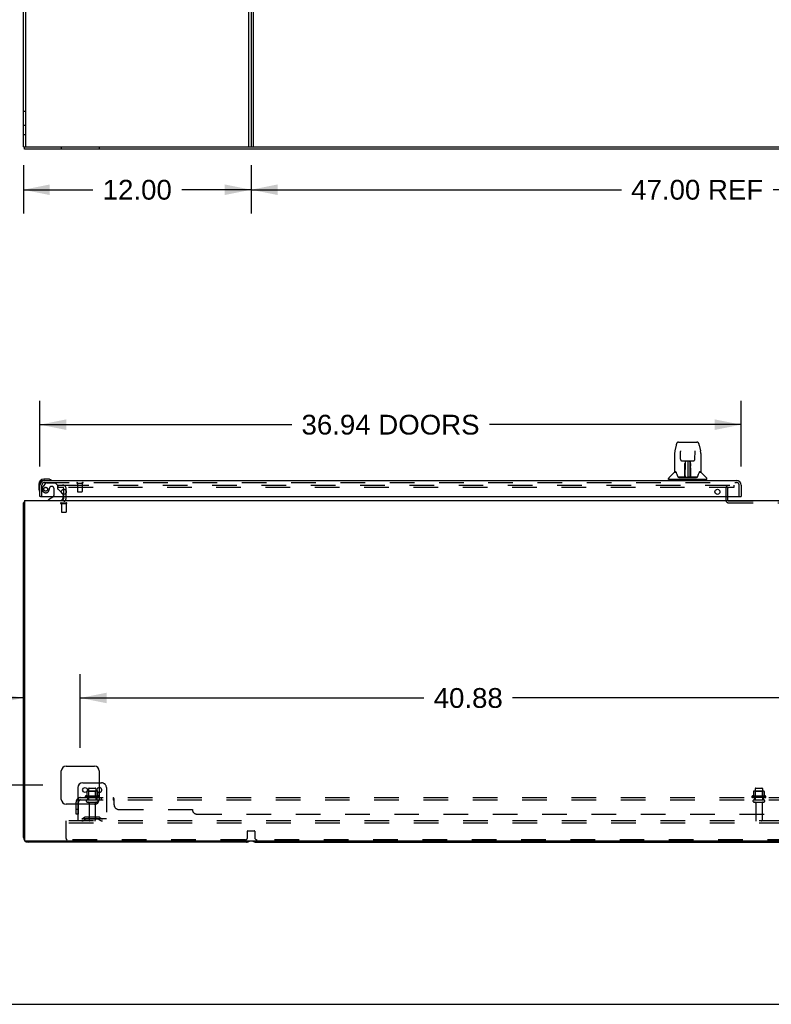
# Model space of a CAD drawing. Header units: inches. Extents: x 0 to 236, y 0 to 153.
# Tile 8 of 37: x 79 to 118, y 0 to 52. Entities that reach past the tile are written whole.
import ezdxf

# ---------------------------------------------------------------- set-up
doc = ezdxf.new("R2010")
doc.units = ezdxf.units.IN
doc.header["$LTSCALE"] = 12.986111
doc.header["$MEASUREMENT"] = 0
doc.linetypes.add('HIDDEN', pattern=[0.2, 0.1, -0.1])
doc.layers.get('0').update_dxf_attribs({"linetype": 'CONTINUOUS'})
for name, color, linetype in [('DEFAULT_2', 8, 'HIDDEN'), ('DIMENSIONS', 7, 'CONTINUOUS'), ('DOOR_3_ASSEMBLY', 7, 'CONTINUOUS'), ('SUBPANELS', 7, 'CONTINUOUS')]:
    doc.layers.add(name, color=color, linetype=linetype)
doc.styles.get("Standard").update_dxf_attribs({"font": 'arial.ttf'})
doc.dimstyles.new('DIMSTYLE_1', dxfattribs={"dimtxt": 1.041667, "dimasz": 1.388889, "dimexe": 0.09, "dimexo": 0.07, "dimgap": 0.0375, "dimtad": 0, "dimtih": 1, "dimtoh": 1, "dimzin": 4, "dimdsep": 46, "dimtxsty": 'Standard', "dimblk": '_FILLED', "dimblk1": '_FILLED', "dimblk2": '_FILLED', "dimcen": 0.09, "dimadec": 3, "dimazin": 1, "dimtfac": 1, "dimtdec": 3, "dimtofl": 0, "dimtmove": 0, "dimatfit": 3, "dimldrblk": '_FILLED', "dimfxl": 0, "dimtolj": 1, "dimtzin": 4, "dimarcsym": 0})

# ---------------------------------------------------------------- blocks, each defined once
blk = doc.blocks.new('_FILLED')
at = {"color": 0, "linetype": 'ByBlock'}
blk.add_solid([(0, 0), (-1, 0.2), (-1, -0.2)], dxfattribs=at)
blk = doc.blocks.new('*D4')
at = {"layer": 'DIMENSIONS', "color": 2, "linetype": 'Continuous'}
for p, q in [((91.091, 44.2), (91.091, 41.654)), ((138.091, 44.2), (138.091, 41.654)), ((91.091, 42.904), (110.596, 42.904)), ((138.091, 42.904), (118.585, 42.904))]:
    blk.add_line(p, q, dxfattribs=at)
at = {"layer": 'DIMENSIONS', "color": 2, "linetype": 'Continuous', "xscale": 1.3888888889, "yscale": 1.3888888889, "zscale": 1.3888888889, "rotation": 180}
blk.add_blockref('_FILLED', (91.091, 42.904), dxfattribs=at)
at = {"layer": 'DIMENSIONS', "color": 2, "linetype": 'Continuous', "xscale": 1.3888888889, "yscale": 1.3888888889, "zscale": 1.3888888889}
blk.add_blockref('_FILLED', (138.091, 42.904), dxfattribs=at)
at = {"layer": 'DIMENSIONS', "color": 2, "linetype": 'Continuous', "insert": (114.591, 43.425), "char_height": 1.0417, "width": 6.94703, "attachment_point": 2, "line_spacing_factor": 0.9}
blk.add_mtext('47.00 REF', dxfattribs=at)
blk = doc.blocks.new('*D7')
at = {"layer": 'DIMENSIONS', "color": 2, "linetype": 'Continuous'}
for p, q in [((81.909, 53.922), (74.459, 53.922)), ((75.709, 53.922), (75.709, 51.364)), ((75.709, 45.172), (75.709, 47.718)), ((78.181, 45.172), (74.459, 45.172))]:
    blk.add_line(p, q, dxfattribs=at)
at = {"layer": 'DIMENSIONS', "color": 2, "linetype": 'Continuous', "xscale": 1.3888888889, "yscale": 1.3888888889, "zscale": 1.3888888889}
for p, rotation in [((75.709, 53.922), 90), ((75.709, 45.172), 270)]:
    blk.add_blockref('_FILLED', p, dxfattribs=dict(at, rotation=rotation))
at = {"layer": 'DIMENSIONS', "color": 2, "linetype": 'Continuous', "insert": (75.709, 50.843), "char_height": 1.0417, "width": 2.8307, "attachment_point": 2, "line_spacing_factor": 0.9}
blk.add_mtext('8.75\\PI.D.', dxfattribs=at)
blk = doc.blocks.new('*D10')
at = {"layer": 'DIMENSIONS', "color": 2, "linetype": 'Continuous'}
for p, q in [((79.966, 28.323), (79.966, 31.781)), ((116.903, 28.323), (116.903, 31.781)), ((79.966, 30.531), (93.228, 30.531)), ((116.903, 30.531), (103.641, 30.531))]:
    blk.add_line(p, q, dxfattribs=at)
at = {"layer": 'DIMENSIONS', "color": 2, "linetype": 'Continuous', "xscale": 1.3888888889, "yscale": 1.3888888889, "zscale": 1.3888888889, "rotation": 180}
blk.add_blockref('_FILLED', (79.966, 30.531), dxfattribs=at)
at = {"layer": 'DIMENSIONS', "color": 2, "linetype": 'Continuous', "xscale": 1.3888888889, "yscale": 1.3888888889, "zscale": 1.3888888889}
blk.add_blockref('_FILLED', (116.903, 30.531), dxfattribs=at)
at = {"layer": 'DIMENSIONS', "color": 2, "linetype": 'Continuous', "insert": (98.435, 31.052), "char_height": 1.04167, "width": 9.37113, "attachment_point": 2, "line_spacing_factor": 0.9}
blk.add_mtext('36.94 DOORS', dxfattribs=at)
blk = doc.blocks.new('*D19')
at = {"layer": 'DIMENSIONS', "color": 2, "linetype": 'Continuous'}
for p, q in [((82.091, 13.512), (82.091, 17.385)), ((122.966, 13.512), (122.966, 17.385)), ((82.091, 16.135), (100.187, 16.135)), ((122.966, 16.135), (104.869, 16.135))]:
    blk.add_line(p, q, dxfattribs=at)
at = {"layer": 'DIMENSIONS', "color": 2, "linetype": 'Continuous', "xscale": 1.3888888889, "yscale": 1.3888888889, "zscale": 1.3888888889, "rotation": 180}
blk.add_blockref('_FILLED', (82.091, 16.135), dxfattribs=at)
at = {"layer": 'DIMENSIONS', "color": 2, "linetype": 'Continuous', "xscale": 1.3888888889, "yscale": 1.3888888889, "zscale": 1.3888888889}
blk.add_blockref('_FILLED', (122.966, 16.135), dxfattribs=at)
at = {"layer": 'DIMENSIONS', "color": 2, "linetype": 'Continuous', "insert": (102.528, 16.656), "char_height": 1.0417, "width": 3.64002, "attachment_point": 2, "line_spacing_factor": 0.9}
blk.add_mtext('40.88', dxfattribs=at)
blk = doc.blocks.new('*D22')
at = {"layer": 'DIMENSIONS', "color": 2, "linetype": 'Continuous'}
for p, q in [((77.126, 11.539), (77.126, 14.317)), ((80.119, 11.539), (75.876, 11.539)), ((78.369, 8.539), (75.876, 8.539)), ((77.126, 8.539), (77.126, 5.336)), ((77.126, 5.336), (75.91, 5.336))]:
    blk.add_line(p, q, dxfattribs=at)
at = {"layer": 'DIMENSIONS', "color": 2, "linetype": 'Continuous', "xscale": 1.3888888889, "yscale": 1.3888888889, "zscale": 1.3888888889}
for p, rotation in [((77.126, 11.539), 270), ((77.126, 8.539), 90)]:
    blk.add_blockref('_FILLED', p, dxfattribs=dict(at, rotation=rotation))
at = {"layer": 'DIMENSIONS', "color": 2, "linetype": 'Continuous', "insert": (75.39, 5.857), "char_height": 1.0417, "width": 2.8307, "attachment_point": 3, "line_spacing_factor": 0.9}
blk.add_mtext('3.00\\PTYP', dxfattribs=at)
blk = doc.blocks.new('*D23')
at = {"layer": 'DIMENSIONS', "color": 2, "linetype": 'Continuous'}
for p, q in [((82.091, 13.512), (82.091, 17.385)), ((79.091, 16.135), (75.016, 16.135)), ((82.091, 16.135), (84.869, 16.135))]:
    blk.add_line(p, q, dxfattribs=at)
at = {"layer": 'DIMENSIONS', "color": 2, "linetype": 'Continuous', "xscale": 1.3888888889, "yscale": 1.3888888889, "zscale": 1.3888888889}
blk.add_blockref('_FILLED', (79.091, 16.135), dxfattribs=at)
at = {"layer": 'DIMENSIONS', "color": 2, "linetype": 'Continuous', "xscale": 1.3888888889, "yscale": 1.3888888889, "zscale": 1.3888888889, "rotation": 180}
blk.add_blockref('_FILLED', (82.091, 16.135), dxfattribs=at)
at = {"layer": 'DIMENSIONS', "color": 2, "linetype": 'Continuous', "insert": (74.495, 16.656), "char_height": 1.0417, "width": 2.8307, "attachment_point": 3, "line_spacing_factor": 0.9}
blk.add_mtext('3.00\\PTYP', dxfattribs=at)
blk = doc.blocks.new('*D27')
at = {"layer": 'DIMENSIONS', "color": 2, "linetype": 'Continuous'}
for p, q in [((79.091, 44.2), (79.091, 41.654)), ((91.091, 44.2), (91.091, 41.654)), ((79.091, 42.904), (82.75, 42.904)), ((91.091, 42.904), (87.432, 42.904))]:
    blk.add_line(p, q, dxfattribs=at)
at = {"layer": 'DIMENSIONS', "color": 2, "linetype": 'Continuous', "xscale": 1.3888888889, "yscale": 1.3888888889, "zscale": 1.3888888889, "rotation": 180}
blk.add_blockref('_FILLED', (79.091, 42.904), dxfattribs=at)
at = {"layer": 'DIMENSIONS', "color": 2, "linetype": 'Continuous', "xscale": 1.3888888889, "yscale": 1.3888888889, "zscale": 1.3888888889}
blk.add_blockref('_FILLED', (91.091, 42.904), dxfattribs=at)
at = {"layer": 'DIMENSIONS', "color": 2, "linetype": 'Continuous', "insert": (85.091, 43.425), "char_height": 1.0417, "width": 3.64002, "attachment_point": 2, "line_spacing_factor": 0.9}
blk.add_mtext('12.00', dxfattribs=at)

msp = doc.modelspace()

# ---------------------------------------------------------------- linework, layer by layer
at = {"color": 7, "linetype": 'Continuous'}
for p, q in [((79.091, 45.172), (79.091, 128.922)), ((79.216, 45.172), (79.216, 128.922)), ((90.966, 45.172), (90.966, 52.797)), ((91.091, 52.797), (91.091, 45.172)), ((79.091, 47.047), (79.216, 47.047)), ((79.091, 45.172), (197.091, 45.172)), ((79.153, 45.047), (79.153, 45.172)), ((197.028, 45.047), (79.153, 45.047)), ((81.216, 26.86), (81.216, 27.126)), ((79.153, 26.539), (79.153, 8.664)), ((79.153, 26.539), (197.028, 26.539)), ((81.216, 26.664), (81.216, 26.743)), ((79.091, 8.789), (79.091, 26.414)), ((79.091, 26.414), (79.153, 26.414)), ((81.341, 12.539), (82.841, 12.539)), ((81.091, 10.789), (81.091, 12.289)), ((83.091, 12.289), (83.091, 10.789)), ((81.966, 11.414), (81.966, 10.539)), ((82.216, 11.664), (83.091, 11.664)), ((82.438, 11.215), (82.438, 11.207)), ((82.993, 11.215), (82.993, 11.207)), ((82.841, 10.539), (81.341, 10.539)), ((79.216, 8.602), (196.903, 8.602)), ((90.841, 8.539), (79.341, 8.539)), ((91.341, 8.539), (137.841, 8.539)), ((0, 0), (236.111, 0))]:
    msp.add_line(p, q, dxfattribs=at)
at = {"color": 3, "linetype": 'Continuous'}
msp.add_line((91.216, 45.172), (91.216, 52.797), dxfattribs=at)
at = {"color": 7, "linetype": 'Continuous'}
for points in [[(79.151, 26.453), (79.149, 26.45), (79.147, 26.448), (79.144, 26.446), (79.141, 26.444), (79.137, 26.443), (79.134, 26.441), (79.13, 26.439), (79.126, 26.438), (79.122, 26.436), (79.115, 26.434)], [(79.115, 26.434), (79.111, 26.432), (79.108, 26.431), (79.105, 26.43), (79.102, 26.429), (79.1, 26.427), (79.098, 26.426), (79.096, 26.424), (79.094, 26.423), (79.093, 26.421), (79.092, 26.42), (79.091, 26.418), (79.091, 26.416), (79.091, 26.414)]]:
    msp.add_lwpolyline(points, dxfattribs=at)
msp.add_circle((82.341, 11.289), 0.128, dxfattribs=at)
for centre, radius, start, end in [((81.091, 26.664), 0.125, 270, 360), ((81.341, 12.289), 0.25, 90, 180), ((82.841, 12.289), 0.25, 0, 90), ((82.216, 11.414), 0.25, 90, 180), ((83.091, 11.289), 0.128, 90, 270), ((82.448, 11.215), 0.01, 95.1938, 180), ((82.46, 11.084), 0.141, 93.6175, 95.2081), ((82.971, 11.084), 0.141, 84.7919, 86.3825), ((82.983, 11.215), 0.01, 0, 84.8062), ((81.341, 10.789), 0.25, 180, 270), ((82.841, 10.789), 0.25, 270, 360), ((79.341, 8.789), 0.25, 180, 270), ((79.216, 8.664), 0.0625, 180, 270), ((90.841, 8.789), 0.25, 270, 311.404), ((91.341, 8.789), 0.25, 228.596, 270)]:
    msp.add_arc(centre, radius, start, end, dxfattribs=at)
at = {"layer": 'DEFAULT_2', "color": 8, "linetype": 'HIDDEN'}
for p, q in [((79.216, 46.297), (79.091, 46.297)), ((79.216, 45.797), (79.091, 45.797)), ((81.091, 45.172), (81.091, 45.047)), ((83.091, 45.172), (83.091, 45.047)), ((80.903, 27.352), (80.903, 27.227)), ((80.903, 27.352), (81.22, 27.352)), ((81.22, 27.227), (80.903, 27.227)), ((81.216, 27.126), (81.216, 27.164)), ((81.247, 27.352), (116.528, 27.352)), ((116.528, 27.227), (81.247, 27.227)), ((81.341, 26.664), (81.341, 27.164)), ((116.091, 27.177), (116.091, 26.568)), ((116.195, 27.177), (116.195, 26.568)), ((116.528, 27.352), (116.528, 27.227)), ((81.216, 26.743), (81.216, 26.86)), ((116.245, 26.518), (119.437, 26.518)), ((81.074, 26.414), (81.358, 26.414)), ((81.074, 26.371), (81.358, 26.371)), ((81.092, 26.371), (81.092, 25.924)), ((81.34, 26.371), (81.34, 25.924)), ((116.245, 26.414), (119.437, 26.414)), ((81.102, 25.914), (81.33, 25.914)), ((83.091, 11.664), (83.216, 11.664)), ((83.466, 11.414), (83.466, 9.664)), ((83.072, 10.959), (82.36, 10.959)), ((82.438, 11.207), (82.438, 10.987)), ((82.971, 11.225), (82.46, 11.225)), ((82.532, 11.205), (82.512, 11.225)), ((82.532, 10.909), (82.512, 10.889)), ((82.528, 11.359), (82.528, 10.764)), ((82.532, 10.909), (82.532, 11.205)), ((82.899, 11.205), (82.532, 11.205)), ((82.899, 10.909), (82.532, 10.909)), ((82.558, 11.389), (82.873, 11.389)), ((82.899, 11.205), (82.919, 11.225)), ((82.899, 10.909), (82.899, 11.205)), ((82.899, 10.909), (82.919, 10.889)), ((82.903, 11.359), (82.903, 10.764)), ((82.993, 11.207), (82.993, 10.987)), ((118.197, 10.959), (117.485, 10.959)), ((117.563, 11.215), (117.563, 10.987)), ((118.096, 11.225), (117.585, 11.225)), ((117.657, 11.205), (117.637, 11.225)), ((117.657, 10.909), (117.637, 10.889)), ((117.653, 11.359), (117.653, 10.764)), ((117.657, 10.909), (117.657, 11.205)), ((118.024, 11.205), (117.657, 11.205)), ((118.024, 10.909), (117.657, 10.909)), ((117.683, 11.389), (117.998, 11.389)), ((118.024, 11.205), (118.044, 11.225)), ((118.024, 10.909), (118.024, 11.205)), ((118.024, 10.909), (118.044, 10.889)), ((118.028, 11.359), (118.028, 10.764)), ((118.118, 11.215), (118.118, 10.987)), ((81.966, 10.539), (81.966, 9.664)), ((83.05, 10.889), (82.382, 10.889)), ((82.458, 10.764), (82.973, 10.764)), ((82.458, 10.654), (82.973, 10.654)), ((82.551, 10.592), (82.551, 9.694)), ((82.881, 10.592), (82.881, 9.694)), ((118.175, 10.889), (117.507, 10.889)), ((117.583, 10.764), (118.098, 10.764)), ((117.583, 10.654), (118.098, 10.654)), ((117.676, 10.592), (117.676, 9.694)), ((118.006, 10.592), (118.006, 9.694)), ((83.056, 9.858), (82.375, 9.858)), ((82.541, 9.858), (82.541, 9.754)), ((82.891, 9.858), (82.891, 9.754)), ((81.341, 9.539), (81.341, 9.664)), ((194.466, 9.664), (81.341, 9.664)), ((81.341, 8.727), (81.341, 9.539)), ((194.466, 9.539), (81.341, 9.539)), ((83.466, 9.768), (81.966, 9.768)), ((82.309, 9.837), (82.241, 9.788)), ((82.369, 9.752), (82.301, 9.704)), ((83.056, 9.754), (82.375, 9.754)), ((83.062, 9.752), (83.13, 9.704)), ((83.123, 9.837), (83.191, 9.788)), ((90.903, 8.789), (90.903, 9.12)), ((90.923, 9.14), (91.258, 9.14)), ((91.278, 9.12), (91.278, 8.789)), ((90.778, 8.664), (81.403, 8.664)), ((137.778, 8.664), (91.403, 8.664))]:
    msp.add_line(p, q, dxfattribs=at)
for centre, radius, start, end in [((81.153, 27.164), 0.188, 0, 90), ((81.153, 27.164), 0.0625, 0, 90), ((116.245, 27.177), 0.154, 90, 180), ((116.245, 27.177), 0.05, 90, 180), ((81.091, 26.664), 0.25, 310.7609, 360), ((116.245, 26.568), 0.154, 180, 270), ((116.245, 26.568), 0.05, 180, 270), ((81.074, 26.393), 0.0215, 90, 270), ((81.358, 26.393), 0.0215, 270, 90), ((81.102, 25.924), 0.01, 180, 270), ((81.33, 25.924), 0.01, 270, 360), ((83.091, 11.289), 0.128, 270, 90), ((83.216, 11.414), 0.25, 0, 90), ((82.382, 10.928), 0.0384, 124.4497, 270), ((82.716, 10.359), 0.698, 113.9679, 120.6631), ((82.428, 11.006), 0.01, 293.9679, 360), ((82.46, 11.084), 0.141, 90, 93.6175), ((82.558, 11.359), 0.03, 90, 180), ((82.873, 11.359), 0.03, 0, 90), ((82.971, 11.084), 0.141, 86.3825, 90), ((83.003, 11.006), 0.01, 180, 246.0321), ((82.716, 10.359), 0.698, 59.3369, 66.0321), ((83.05, 10.928), 0.0384, 270, 55.5503), ((117.507, 10.928), 0.0384, 124.4497, 270), ((117.841, 10.359), 0.698, 113.9679, 120.6631), ((117.553, 11.006), 0.01, 293.9679, 360), ((117.573, 11.215), 0.01, 95.1938, 180), ((117.585, 11.084), 0.141, 90, 95.2081), ((117.683, 11.359), 0.03, 90, 180), ((117.998, 11.359), 0.03, 0, 90), ((118.096, 11.084), 0.141, 84.7919, 90), ((118.108, 11.215), 0.01, 0, 84.8062), ((118.128, 11.006), 0.01, 180, 246.0321), ((117.841, 10.359), 0.698, 59.3369, 66.0321), ((118.175, 10.928), 0.0384, 270, 55.5503), ((82.458, 10.709), 0.055, 90, 270), ((82.488, 10.592), 0.0625, 0, 90), ((82.943, 10.592), 0.0625, 90, 180), ((82.973, 10.709), 0.055, 270, 90), ((117.583, 10.709), 0.055, 90, 270), ((117.613, 10.592), 0.0625, 0, 90), ((118.068, 10.592), 0.0625, 90, 180), ((118.098, 10.709), 0.055, 270, 90), ((82.375, 9.744), 0.114, 90, 125.7539), ((83.056, 9.744), 0.114, 54.2461, 90), ((82.18, 9.872), 0.104, 270, 305.7539), ((82.18, 9.872), 0.208, 270, 305.7539), ((82.375, 9.744), 0.01, 90, 125.7539), ((82.581, 9.694), 0.03, 180, 270), ((82.851, 9.694), 0.03, 270, 360), ((83.056, 9.744), 0.01, 54.2461, 90), ((83.252, 9.872), 0.208, 234.2461, 270), ((83.252, 9.872), 0.104, 234.2461, 270), ((117.706, 9.694), 0.03, 180, 270), ((117.976, 9.694), 0.03, 270, 360), ((90.923, 9.12), 0.02, 90, 180), ((91.258, 9.12), 0.02, 0, 90), ((81.403, 8.727), 0.0625, 180, 270), ((90.778, 8.789), 0.125, 270, 360), ((91.403, 8.789), 0.125, 180, 270)]:
    msp.add_arc(centre, radius, start, end, dxfattribs=at)
at = {"layer": 'DOOR_3_ASSEMBLY', "color": 7, "linetype": 'Continuous'}
for p, q in [((113.606, 29.613), (114.576, 29.613)), ((113.482, 29.459), (113.417, 29.153)), ((113.703, 29.148), (113.703, 29.145)), ((113.703, 29.145), (113.703, 29.14)), ((113.703, 29.14), (113.703, 29.134)), ((113.703, 29.134), (113.704, 29.124)), ((113.711, 28.707), (113.704, 29.124)), ((114.471, 28.707), (114.478, 29.129)), ((114.478, 29.138), (114.478, 29.143)), ((114.478, 29.129), (114.478, 29.138)), ((114.7, 29.459), (114.765, 29.153)), ((113.402, 29.01), (113.402, 28.046)), ((113.402, 29.01), (113.402, 29.01)), ((113.791, 28.629), (113.851, 28.629)), ((113.892, 28.63), (114.29, 28.63)), ((113.951, 28.63), (113.948, 28.275)), ((113.953, 27.77), (113.968, 28.63)), ((113.977, 28.625), (113.976, 28.576)), ((113.977, 28.63), (113.977, 28.625)), ((114.091, 28.63), (114.091, 27.759)), ((114.205, 28.576), (114.205, 28.63)), ((114.228, 27.77), (114.213, 28.63)), ((114.233, 28.275), (114.23, 28.63)), ((114.33, 28.629), (114.391, 28.629)), ((114.78, 29.01), (114.78, 28.046)), ((113.393, 28.022), (113.098, 27.727)), ((113.47, 28.038), (113.41, 28.038)), ((113.414, 28.03), (113.476, 28.03)), ((113.473, 28.036), (113.474, 28.034)), ((113.474, 28.034), (113.474, 28.034)), ((113.937, 27.782), (113.939, 28.104)), ((113.946, 28.078), (113.939, 28.078)), ((113.94, 28.389), (113.941, 28.426)), ((113.94, 28.35), (113.94, 28.389)), ((113.941, 28.46), (113.941, 28.49)), ((113.941, 28.426), (113.941, 28.46)), ((113.944, 27.782), (113.946, 28.078)), ((113.947, 28.275), (113.948, 28.35)), ((113.949, 28.429), (113.948, 28.39)), ((113.948, 28.39), (113.948, 28.35)), ((113.948, 28.275), (113.948, 28.255)), ((113.948, 28.255), (113.948, 28.247)), ((113.948, 28.247), (113.95, 28.247)), ((113.949, 28.495), (113.949, 28.464)), ((113.949, 28.464), (113.949, 28.429)), ((113.964, 28.404), (113.949, 28.404)), ((113.949, 28.386), (113.964, 28.386)), ((113.95, 28.247), (113.949, 28.17)), ((113.949, 28.17), (113.949, 28.17)), ((113.949, 28.163), (113.949, 28.17)), ((113.949, 28.151), (113.949, 28.163)), ((113.951, 28.163), (113.949, 28.163)), ((113.949, 28.16), (113.957, 28.16)), ((113.949, 27.915), (113.949, 28.15)), ((114.232, 28.404), (114.217, 28.404)), ((114.218, 28.386), (114.233, 28.386)), ((114.224, 28.16), (114.233, 28.16)), ((114.233, 28.163), (114.23, 28.163)), ((114.232, 28.247), (114.233, 28.17)), ((114.233, 28.41), (114.233, 28.447)), ((114.233, 28.371), (114.233, 28.41)), ((114.234, 28.275), (114.233, 28.371)), ((114.234, 28.255), (114.233, 28.275)), ((114.233, 28.17), (114.233, 28.168)), ((114.233, 28.168), (114.233, 28.157)), ((114.233, 28.157), (114.233, 28.154)), ((114.233, 28.154), (114.233, 28.153)), ((114.233, 27.915), (114.233, 28.151)), ((114.234, 28.256), (114.234, 28.266)), ((114.234, 28.228), (114.234, 28.256)), ((114.234, 28.247), (114.234, 28.255)), ((114.241, 28.49), (114.241, 28.46)), ((114.241, 28.46), (114.241, 28.426)), ((114.241, 28.426), (114.241, 28.389)), ((114.241, 28.389), (114.241, 28.35)), ((114.704, 28.027), (114.708, 28.034)), ((114.706, 28.03), (114.768, 28.03)), ((114.708, 28.034), (114.708, 28.034)), ((114.711, 28.038), (114.712, 28.039)), ((114.772, 28.038), (114.711, 28.038)), ((114.788, 28.022), (115.083, 27.727)), ((80.425, 27.657), (80.169, 27.657)), ((80.212, 27.597), (80.169, 27.597)), ((80.463, 27.654), (80.425, 27.657)), ((113.087, 27.645), (113.087, 27.699)), ((115.087, 27.637), (113.095, 27.637)), ((113.146, 27.637), (113.146, 27.597)), ((113.938, 27.763), (113.605, 27.763)), ((113.626, 27.755), (114.555, 27.755)), ((113.939, 27.763), (113.938, 27.763)), ((113.94, 27.759), (113.939, 27.76)), ((113.943, 27.764), (113.943, 27.762)), ((113.946, 27.777), (113.947, 27.784)), ((113.946, 27.776), (113.946, 27.777)), ((113.946, 27.774), (113.946, 27.776)), ((113.946, 27.773), (113.946, 27.774)), ((113.946, 27.772), (113.946, 27.773)), ((113.947, 27.824), (113.949, 27.915)), ((113.947, 27.795), (113.947, 27.823)), ((113.947, 27.795), (113.947, 27.771)), ((113.947, 27.784), (113.947, 27.795)), ((113.952, 27.76), (113.956, 27.756)), ((113.963, 27.838), (113.954, 27.838)), ((113.957, 27.763), (113.955, 27.763)), ((113.963, 27.838), (113.962, 27.761)), ((113.962, 27.761), (114.091, 27.759)), ((114.22, 27.761), (114.091, 27.759)), ((114.22, 27.761), (114.218, 27.838)), ((114.227, 27.838), (114.218, 27.838)), ((114.226, 27.763), (114.225, 27.763)), ((114.233, 27.915), (114.234, 27.824)), ((114.234, 27.823), (114.235, 27.796)), ((114.234, 27.771), (114.235, 27.795)), ((114.234, 27.771), (114.235, 27.769)), ((114.235, 27.796), (114.235, 27.784)), ((114.235, 27.784), (114.235, 27.781)), ((114.235, 27.781), (114.235, 27.778)), ((114.235, 27.778), (114.235, 27.776)), ((114.235, 27.776), (114.235, 27.774)), ((114.235, 27.774), (114.235, 27.774)), ((114.235, 27.774), (114.235, 27.773)), ((114.235, 27.773), (114.235, 27.772)), ((114.238, 27.765), (114.239, 27.764)), ((114.239, 27.762), (114.239, 27.764)), ((114.24, 27.757), (114.241, 27.759)), ((114.577, 27.763), (114.244, 27.763)), ((115.036, 27.637), (115.036, 27.597)), ((115.095, 27.645), (115.095, 27.699)), ((79.906, 27.394), (79.906, 27.138)), ((79.906, 27.138), (79.909, 27.1)), ((81.085, 26.97), (81.165, 26.89)), ((79.986, 26.743), (79.966, 26.743)), ((80.646, 26.716), (80.408, 26.578)), ((80.408, 26.539), (80.408, 26.578)), ((81.195, 26.743), (81.195, 26.696)), ((116.883, 26.743), (116.903, 26.743))]:
    msp.add_line(p, q, dxfattribs=at)
at = {"layer": 'DOOR_3_ASSEMBLY', "color": 3, "linetype": 'Continuous'}
for p, q in [((80.212, 27.597), (116.657, 27.597)), ((79.966, 26.743), (79.966, 27.351)), ((116.903, 27.351), (116.903, 26.743)), ((79.986, 26.743), (116.883, 26.743))]:
    msp.add_line(p, q, dxfattribs=at)
at = {"layer": 'DOOR_3_ASSEMBLY', "color": 8, "linetype": 'HIDDEN'}
for p, q in [((80.212, 27.493), (116.657, 27.493)), ((80.07, 26.743), (80.07, 27.351)), ((80.246, 27.439), (80.144, 27.295)), ((80.31, 27.472), (80.762, 27.472)), ((80.598, 27.28), (80.565, 27.28)), ((80.696, 27.182), (80.696, 26.803)), ((80.888, 27.346), (80.762, 27.472)), ((80.888, 27.346), (80.888, 27.167)), ((80.946, 27.109), (81.085, 26.97)), ((81.928, 27.45), (82.212, 27.45)), ((81.946, 27.45), (81.946, 27.003)), ((81.956, 26.993), (82.184, 26.993)), ((82.194, 27.45), (82.194, 27.003)), ((116.799, 26.743), (116.799, 27.351)), ((81.195, 26.819), (81.195, 26.743))]:
    msp.add_line(p, q, dxfattribs=at)
at = {"layer": 'DOOR_3_ASSEMBLY', "color": 7, "linetype": 'Continuous'}
for points in [[(113.606, 29.613), (113.603, 29.613), (113.589, 29.612), (113.576, 29.608), (113.564, 29.603), (113.553, 29.596), (113.542, 29.588), (113.533, 29.579), (113.525, 29.57), (113.518, 29.559), (113.511, 29.548), (113.506, 29.535), (113.5, 29.522), (113.495, 29.507), (113.49, 29.49), (113.485, 29.472), (113.482, 29.459)], [(114.7, 29.459), (114.697, 29.472), (114.692, 29.49), (114.687, 29.507), (114.681, 29.522), (114.676, 29.536), (114.67, 29.548), (114.663, 29.56), (114.656, 29.57), (114.648, 29.58), (114.639, 29.589), (114.628, 29.597), (114.617, 29.603), (114.604, 29.608), (114.591, 29.612), (114.578, 29.613), (114.576, 29.613)], [(113.417, 29.153), (113.411, 29.123), (113.406, 29.083), (113.403, 29.043), (113.402, 29.01)], [(113.703, 29.152), (113.703, 29.153), (113.703, 29.152), (113.703, 29.152), (113.703, 29.151), (113.703, 29.15), (113.703, 29.148)], [(114.478, 29.143), (114.479, 29.147), (114.479, 29.149), (114.479, 29.15), (114.479, 29.151), (114.479, 29.152), (114.479, 29.152)], [(114.78, 29.01), (114.779, 29.043), (114.776, 29.083), (114.77, 29.123), (114.765, 29.153)], [(113.711, 28.707), (113.711, 28.7), (113.713, 28.689), (113.717, 28.678), (113.722, 28.668), (113.728, 28.659), (113.735, 28.651), (113.744, 28.644), (113.754, 28.638), (113.764, 28.633), (113.775, 28.63), (113.785, 28.629), (113.79, 28.629)], [(113.852, 28.629), (113.861, 28.629), (113.872, 28.629), (113.883, 28.63), (113.892, 28.63)], [(114.29, 28.63), (114.299, 28.63), (114.31, 28.629), (114.321, 28.629), (114.33, 28.629)], [(114.392, 28.629), (114.398, 28.629), (114.408, 28.631), (114.419, 28.634), (114.429, 28.638), (114.439, 28.644), (114.447, 28.652), (114.455, 28.66), (114.461, 28.67), (114.466, 28.68), (114.469, 28.69), (114.47, 28.701), (114.471, 28.707)], [(113.47, 28.039), (113.47, 28.039), (113.47, 28.039), (113.47, 28.038)], [(113.47, 28.038), (113.471, 28.038), (113.471, 28.037), (113.472, 28.036), (113.473, 28.036)], [(113.473, 28.036), (113.472, 28.036), (113.472, 28.037), (113.472, 28.038), (113.471, 28.038), (113.472, 28.038)], [(113.479, 28.03), (113.477, 28.032), (113.476, 28.033), (113.475, 28.034), (113.474, 28.035), (113.473, 28.036)], [(113.474, 28.034), (113.478, 28.028), (113.491, 27.999), (113.506, 27.964), (113.522, 27.921), (113.538, 27.873), (113.552, 27.826)], [(113.939, 28.104), (113.94, 28.13), (113.94, 28.155), (113.94, 28.179), (113.94, 28.202), (113.94, 28.223), (113.94, 28.242), (113.94, 28.26)], [(113.949, 28.495), (113.948, 28.494), (113.948, 28.492), (113.947, 28.491), (113.945, 28.49), (113.943, 28.49), (113.941, 28.49)], [(113.948, 28.255), (113.948, 28.255), (113.949, 28.251), (113.95, 28.247)], [(114.232, 28.247), (114.232, 28.251), (114.233, 28.255)], [(114.233, 28.447), (114.233, 28.48), (114.233, 28.495)], [(114.233, 28.153), (114.233, 28.152), (114.233, 28.152), (114.233, 28.151)], [(114.235, 28.131), (114.234, 28.157), (114.234, 28.182), (114.234, 28.206), (114.234, 28.228)], [(114.238, 27.782), (114.235, 28.105), (114.235, 28.131)], [(114.241, 28.26), (114.241, 28.242), (114.241, 28.223), (114.242, 28.202), (114.242, 28.179), (114.242, 28.155), (114.242, 28.13), (114.242, 28.104), (114.245, 27.782)], [(114.629, 27.826), (114.643, 27.872), (114.659, 27.92), (114.675, 27.962), (114.69, 27.998), (114.704, 28.027)], [(114.709, 28.036), (114.708, 28.035), (114.707, 28.034), (114.706, 28.033), (114.704, 28.032), (114.703, 28.03)], [(114.708, 28.034), (114.708, 28.035), (114.709, 28.036)], [(114.709, 28.036), (114.709, 28.036), (114.71, 28.037), (114.711, 28.038), (114.711, 28.038)], [(114.71, 28.038), (114.71, 28.038), (114.71, 28.038), (114.71, 28.037), (114.709, 28.036), (114.709, 28.036)], [(113.552, 27.826), (113.555, 27.818), (113.56, 27.805), (113.565, 27.795), (113.57, 27.786), (113.575, 27.779)], [(113.575, 27.779), (113.581, 27.773), (113.587, 27.768), (113.595, 27.764), (113.602, 27.763), (113.605, 27.763)], [(113.936, 27.763), (113.938, 27.763), (113.94, 27.764), (113.942, 27.765), (113.943, 27.767), (113.944, 27.768), (113.944, 27.771)], [(113.939, 27.76), (113.939, 27.76), (113.938, 27.76), (113.938, 27.759), (113.937, 27.759), (113.936, 27.758), (113.936, 27.758)], [(113.946, 27.771), (113.946, 27.769), (113.945, 27.767), (113.944, 27.765), (113.942, 27.764), (113.94, 27.763), (113.939, 27.763)], [(113.939, 27.763), (113.94, 27.763), (113.942, 27.764), (113.943, 27.764)], [(113.943, 27.764), (113.944, 27.765), (113.945, 27.766), (113.945, 27.767), (113.945, 27.768), (113.946, 27.769), (113.946, 27.769), (113.946, 27.769), (113.946, 27.77), (113.946, 27.77), (113.946, 27.77), (113.946, 27.77), (113.946, 27.771), (113.946, 27.771), (113.946, 27.771), (113.946, 27.772), (113.946, 27.772), (113.946, 27.772)], [(113.943, 27.764), (113.945, 27.765), (113.946, 27.767)], [(113.946, 27.767), (113.947, 27.769), (113.947, 27.771)], [(113.946, 27.766), (113.946, 27.766), (113.947, 27.765), (113.948, 27.763), (113.95, 27.762), (113.951, 27.761), (113.952, 27.76)], [(113.952, 27.763), (113.951, 27.764), (113.95, 27.764), (113.949, 27.765), (113.949, 27.765), (113.948, 27.766), (113.947, 27.767), (113.947, 27.768), (113.947, 27.768)], [(113.955, 27.763), (113.955, 27.763), (113.954, 27.763), (113.953, 27.763), (113.952, 27.763)], [(113.956, 27.756), (113.958, 27.755), (113.958, 27.755)], [(114.224, 27.755), (114.224, 27.755), (114.225, 27.756), (114.229, 27.76)], [(114.229, 27.763), (114.227, 27.763), (114.226, 27.763)], [(114.235, 27.768), (114.235, 27.767), (114.234, 27.766), (114.233, 27.766), (114.232, 27.765), (114.231, 27.764), (114.23, 27.763), (114.229, 27.763)], [(114.229, 27.76), (114.23, 27.761), (114.231, 27.761), (114.233, 27.762), (114.234, 27.763), (114.235, 27.764), (114.235, 27.765), (114.236, 27.766), (114.236, 27.766)], [(114.235, 27.772), (114.235, 27.772), (114.236, 27.771), (114.236, 27.771), (114.236, 27.771), (114.236, 27.77), (114.236, 27.77), (114.236, 27.77), (114.236, 27.77), (114.236, 27.769), (114.236, 27.769), (114.236, 27.768), (114.236, 27.768), (114.237, 27.767), (114.237, 27.766), (114.238, 27.765)], [(114.235, 27.769), (114.236, 27.767), (114.237, 27.765), (114.238, 27.764), (114.239, 27.764)], [(114.238, 27.771), (114.238, 27.769), (114.239, 27.767), (114.24, 27.765), (114.241, 27.764), (114.243, 27.763), (114.246, 27.763)], [(114.239, 27.764), (114.241, 27.763), (114.242, 27.763)], [(114.24, 27.757), (114.24, 27.757), (114.24, 27.756), (114.241, 27.756), (114.241, 27.756), (114.241, 27.756), (114.242, 27.756), (114.243, 27.756), (114.243, 27.756), (114.244, 27.757), (114.244, 27.757), (114.245, 27.757), (114.246, 27.758)], [(114.242, 27.763), (114.243, 27.763), (114.244, 27.763)], [(114.577, 27.763), (114.579, 27.763), (114.586, 27.764), (114.594, 27.767), (114.6, 27.772), (114.606, 27.778)], [(114.606, 27.778), (114.612, 27.786), (114.617, 27.794), (114.622, 27.804), (114.626, 27.817), (114.629, 27.826)]]:
    msp.add_lwpolyline(points, dxfattribs=at)
at = {"layer": 'DOOR_3_ASSEMBLY', "color": 8, "linetype": 'HIDDEN'}
msp.add_circle((80.27, 27.13), 0.101, dxfattribs=at)
at = {"layer": 'DOOR_3_ASSEMBLY', "color": 3, "linetype": 'Continuous'}
for centre in [(81.216, 26.993), (115.653, 26.993)]:
    msp.add_circle(centre, 0.133, dxfattribs=at)
at = {"layer": 'DOOR_3_ASSEMBLY', "color": 7, "linetype": 'Continuous'}
for centre, radius, start, end in [((113.414, 28.001), 0.0295, 90, 135), ((113.41, 28.046), 0.00787, 180, 270), ((113.951, 28.154), 0.00886, 359, 89), ((114.231, 28.154), 0.00886, 91, 181), ((114.768, 28.001), 0.0295, 45, 90), ((114.772, 28.046), 0.00787, 270, 360), ((80.169, 27.394), 0.263, 90, 180), ((80.169, 27.394), 0.203, 90, 180), ((80.425, 27.407), 0.25, 59.1101, 90), ((80.546, 27.612), 0.015, 270, 353.6204), ((80.546, 27.609), 0.015, 6.3796, 59.1101), ((113.126, 27.699), 0.0394, 135, 180), ((113.095, 27.645), 0.00787, 180, 270), ((113.951, 27.763), 0.00787, 182, 258.8695), ((113.962, 27.77), 0.00886, 179.0026, 269), ((114.22, 27.77), 0.00886, 271, 1), ((114.231, 27.763), 0.00787, 281.1329, 358), ((115.055, 27.699), 0.0394, 0, 45), ((115.087, 27.645), 0.00787, 270, 360), ((80.156, 27.138), 0.25, 180, 210.8899), ((79.954, 27.017), 0.015, 210.8899, 263.6204), ((79.951, 27.017), 0.015, 276.3796, 360), ((80.596, 26.803), 0.1, 300.092, 323.4532), ((81.038, 26.696), 0.157, 270, 360), ((81.095, 26.819), 0.1, 27.0175, 45)]:
    msp.add_arc(centre, radius, start, end, dxfattribs=at)
at = {"layer": 'DOOR_3_ASSEMBLY', "color": 3, "linetype": 'Continuous'}
for centre, start, end in [((80.212, 27.351), 90, 180), ((116.657, 27.351), 0, 90)]:
    msp.add_arc(centre, 0.246, start, end, dxfattribs=at)
at = {"layer": 'DOOR_3_ASSEMBLY', "color": 8, "linetype": 'HIDDEN'}
for centre, radius, start, end in [((80.212, 27.351), 0.142, 90, 180), ((81.928, 27.472), 0.0215, 90, 270), ((82.212, 27.472), 0.0215, 270, 90), ((116.657, 27.351), 0.142, 0, 90), ((80.27, 27.13), 0.187, 163.1561, 342.1518), ((80.46, 27.073), 0.386, 144.9, 163.1561), ((80.31, 27.393), 0.079, 90, 144.9), ((80.074, 27.194), 0.393, 342.0702, 358.3395), ((80.565, 27.182), 0.098, 90, 180), ((80.598, 27.182), 0.098, 0, 90), ((80.927, 27.167), 0.039, 180, 248.3904), ((80.876, 27.038), 0.1, 45, 68.3904), ((81.956, 27.003), 0.01, 180, 270), ((82.184, 27.003), 0.01, 270, 360), ((80.596, 26.803), 0.1, 323.4532, 360), ((81.095, 26.819), 0.1, 0, 27.0175)]:
    msp.add_arc(centre, radius, start, end, dxfattribs=at)
at = {"layer": 'SUBPANELS', "color": 3, "linetype": 'Continuous'}
msp.add_line((81.872, 10.539), (81.872, 10.652), dxfattribs=at)
at = {"layer": 'SUBPANELS', "color": 8, "linetype": 'HIDDEN'}
for p, q in [((81.872, 10.014), (81.872, 10.539)), ((81.966, 10.827), (82.038, 10.739)), ((81.997, 10.764), (81.997, 10.889)), ((81.997, 10.889), (121.966, 10.889)), ((81.997, 10.764), (153.685, 10.764)), ((81.997, 10.014), (81.997, 10.652)), ((82.466, 10.889), (82.466, 10.764)), ((82.966, 10.889), (82.966, 10.764)), ((83.194, 10.889), (83.194, 10.764)), ((83.475, 10.889), (83.475, 10.764)), ((83.837, 10.764), (83.837, 10.889)), ((83.872, 10.514), (83.872, 10.835)), ((117.591, 10.889), (117.591, 10.764)), ((118.091, 10.889), (118.091, 10.764)), ((81.997, 10.264), (81.872, 10.264)), ((81.997, 10.014), (81.872, 10.014)), ((84.122, 10.264), (87.997, 10.264)), ((88.247, 10.014), (147.435, 10.014))]:
    msp.add_line(p, q, dxfattribs=at)
at = {"layer": 'SUBPANELS', "color": 7, "linetype": 'Continuous'}
msp.add_line((81.958, 10.835), (81.966, 10.827), dxfattribs=at)
at = {"layer": 'SUBPANELS', "color": 3, "linetype": 'Continuous'}
msp.add_lwpolyline([(81.958, 10.835), (81.961, 10.838), (81.963, 10.84), (81.965, 10.844), (81.966, 10.844)], dxfattribs=at)
at = {"layer": 'SUBPANELS', "color": 8, "linetype": 'HIDDEN'}
for points in [[(81.966, 10.844), (81.968, 10.847), (81.97, 10.851), (81.971, 10.855), (81.973, 10.859), (81.977, 10.866)], [(81.977, 10.866), (81.978, 10.87), (81.98, 10.874), (81.982, 10.877), (81.983, 10.88), (81.985, 10.883), (81.987, 10.885), (81.99, 10.887), (81.992, 10.888), (81.993, 10.889), (81.995, 10.889), (81.997, 10.889)], [(81.997, 10.824), (81.997, 10.824), (81.997, 10.824), (81.997, 10.824), (81.997, 10.824), (81.997, 10.824), (81.997, 10.823), (81.997, 10.823), (81.997, 10.822), (81.997, 10.822), (81.997, 10.821)], [(82.02, 10.76), (82.02, 10.76), (82.02, 10.76), (82.02, 10.76), (82.02, 10.761), (82.02, 10.761), (82.019, 10.761), (82.019, 10.762), (82.019, 10.762), (82.018, 10.763), (82.018, 10.764), (82.018, 10.764), (82.017, 10.765), (82.017, 10.765), (82.017, 10.766), (82.016, 10.767), (82.016, 10.767), (82.016, 10.768), (82.015, 10.769), (82.015, 10.77), (82.014, 10.77), (82.014, 10.771), (82.014, 10.772), (82.013, 10.773), (82.013, 10.773), (82.013, 10.774), (82.012, 10.775), (82.012, 10.776), (82.011, 10.777), (82.011, 10.778), (82.011, 10.778), (82.01, 10.779), (82.01, 10.78), (82.009, 10.781), (82.009, 10.782), (82.009, 10.783), (82.008, 10.784), (82.008, 10.785), (82.007, 10.786), (82.007, 10.787), (82.007, 10.788), (82.006, 10.789), (82.006, 10.79), (82.005, 10.791), (82.005, 10.792), (82.005, 10.793), (82.004, 10.794), (82.004, 10.795), (82.004, 10.796), (82.003, 10.797), (82.003, 10.798), (82.003, 10.799), (82.002, 10.8), (82.002, 10.802), (82.002, 10.803), (82.001, 10.804), (82.001, 10.805), (82.001, 10.806), (82.001, 10.807), (82, 10.807), (82, 10.808), (82, 10.809), (82, 10.81), (81.999, 10.811), (81.999, 10.812), (81.999, 10.813), (81.999, 10.814), (81.999, 10.815), (81.998, 10.816), (81.998, 10.817), (81.998, 10.817), (81.998, 10.818), (81.998, 10.819), (81.998, 10.82), (81.997, 10.821), (81.997, 10.821), (81.997, 10.822), (81.997, 10.823), (81.997, 10.823), (81.997, 10.824), (81.997, 10.824)], [(82.008, 10.76), (82.006, 10.762), (82.003, 10.763), (82.001, 10.764), (81.999, 10.764), (81.997, 10.764)], [(82.025, 10.746), (82.02, 10.75), (82.018, 10.752), (82.016, 10.754), (82.013, 10.756), (82.011, 10.758), (82.008, 10.76)], [(82.017, 10.764), (82.018, 10.764), (82.018, 10.763), (82.018, 10.763), (82.019, 10.762), (82.019, 10.762), (82.019, 10.761), (82.02, 10.761), (82.02, 10.761), (82.02, 10.76), (82.02, 10.76)], [(82.038, 10.739), (82.037, 10.738), (82.036, 10.738), (82.035, 10.738), (82.034, 10.739), (82.033, 10.739), (82.032, 10.74), (82.03, 10.741), (82.028, 10.743), (82.026, 10.744), (82.025, 10.746)], [(83.853, 10.874), (83.852, 10.877), (83.85, 10.88), (83.848, 10.883), (83.846, 10.885), (83.844, 10.887), (83.842, 10.888), (83.84, 10.889), (83.838, 10.889), (83.837, 10.889)], [(83.84, 10.889), (83.838, 10.889), (83.837, 10.889)], [(83.848, 10.756), (83.846, 10.758), (83.845, 10.76), (83.843, 10.762), (83.841, 10.763), (83.84, 10.764), (83.838, 10.764), (83.837, 10.764)], [(83.845, 10.76), (83.843, 10.762), (83.841, 10.763), (83.84, 10.764), (83.838, 10.764), (83.837, 10.764)], [(83.855, 10.87), (83.853, 10.874), (83.852, 10.877), (83.85, 10.88), (83.848, 10.883), (83.846, 10.885), (83.844, 10.887), (83.842, 10.888)], [(83.852, 10.75), (83.849, 10.754), (83.848, 10.756), (83.846, 10.758)], [(83.856, 10.744), (83.855, 10.746), (83.854, 10.748), (83.852, 10.75)], [(83.872, 10.739), (83.87, 10.738), (83.868, 10.738), (83.866, 10.738), (83.865, 10.739), (83.863, 10.739), (83.861, 10.74), (83.86, 10.741), (83.858, 10.743), (83.856, 10.744), (83.855, 10.746), (83.854, 10.748), (83.852, 10.75)], [(83.862, 10.855), (83.858, 10.863), (83.857, 10.866), (83.855, 10.87)], [(83.865, 10.739), (83.863, 10.739), (83.861, 10.74), (83.86, 10.741)], [(83.872, 10.835), (83.87, 10.838), (83.868, 10.84), (83.867, 10.844), (83.865, 10.847), (83.863, 10.851), (83.862, 10.855)], [(83.872, 10.835), (83.87, 10.838), (83.868, 10.84), (83.867, 10.844), (83.865, 10.847), (83.863, 10.851)], [(83.872, 10.739), (83.87, 10.738), (83.868, 10.738), (83.866, 10.738)]]:
    msp.add_lwpolyline(points, dxfattribs=at)
at = {"layer": 'SUBPANELS', "color": 3, "linetype": 'Continuous'}
msp.add_arc((82.109, 10.652), 0.237, 129.4342, 180, dxfattribs=at)
at = {"layer": 'SUBPANELS', "color": 8, "linetype": 'HIDDEN'}
for centre, radius, start, end in [((82.109, 10.652), 0.237, 90, 129.4342), ((82.109, 10.652), 0.112, 90, 180), ((84.122, 10.514), 0.25, 180, 270), ((88.247, 10.264), 0.25, 180, 270)]:
    msp.add_arc(centre, radius, start, end, dxfattribs=at)

# ---------------------------------------------------------------- dimensions: what is measured, and where the dimension line sits
at = {"layer": 'DIMENSIONS', "color": 2, "linetype": 'Continuous'}
for base, p1, p2, text, picture, middle in [((75.709, 53.922), (78.251, 45.172), (81.979, 53.922), '<>\\PI.D.', '*D7', (75.709, 49.541)), ((77.126, 11.539), (75.806, 8.539), (80.189, 11.539), '<>\\PTYP', '*D22', (73.974, 4.555))]:
    dim = msp.add_linear_dim(base=base, p1=p1, p2=p2, angle=90, text=text, dimstyle='DIMSTYLE_1', dxfattribs=at)
    dim.commit()
    dim.dimension.update_dxf_attribs({"geometry": picture, "text_midpoint": middle, "dimtype": 160})
for base, p1, p2, picture, middle in [((91.091, 42.904), (79.091, 44.27), (91.091, 44.27), '*D27', (85.135, 42.898)), ((122.965773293, 16.135407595), (82.090773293, 13.441584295), (122.965773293, 13.441584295), '*D19', (102.498954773, 16.129599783))]:
    dim = msp.add_linear_dim(base=base, p1=p1, p2=p2, dimstyle='DIMSTYLE_1', dxfattribs=at)
    dim.commit()
    dim.dimension.update_dxf_attribs({"geometry": picture, "text_midpoint": middle, "dimtype": 160})
for base, p1, p2, text, picture, middle in [((138.091, 42.904), (91.091, 44.27), (138.091, 44.27), '<> REF', '*D4', (114.591, 42.904)), ((116.903, 30.531), (79.966, 28.253), (116.903, 28.253), '<> DOORS', '*D10', (98.435, 30.531)), ((82.091, 16.135), (79.091, 26.289), (82.091, 13.442), '<>\\PTYP', '*D23', (73.08, 15.354))]:
    dim = msp.add_linear_dim(base=base, p1=p1, p2=p2, text=text, dimstyle='DIMSTYLE_1', dxfattribs=at)
    dim.commit()
    dim.dimension.update_dxf_attribs({"geometry": picture, "text_midpoint": middle, "dimtype": 160})

doc.saveas('drawing.dxf')
